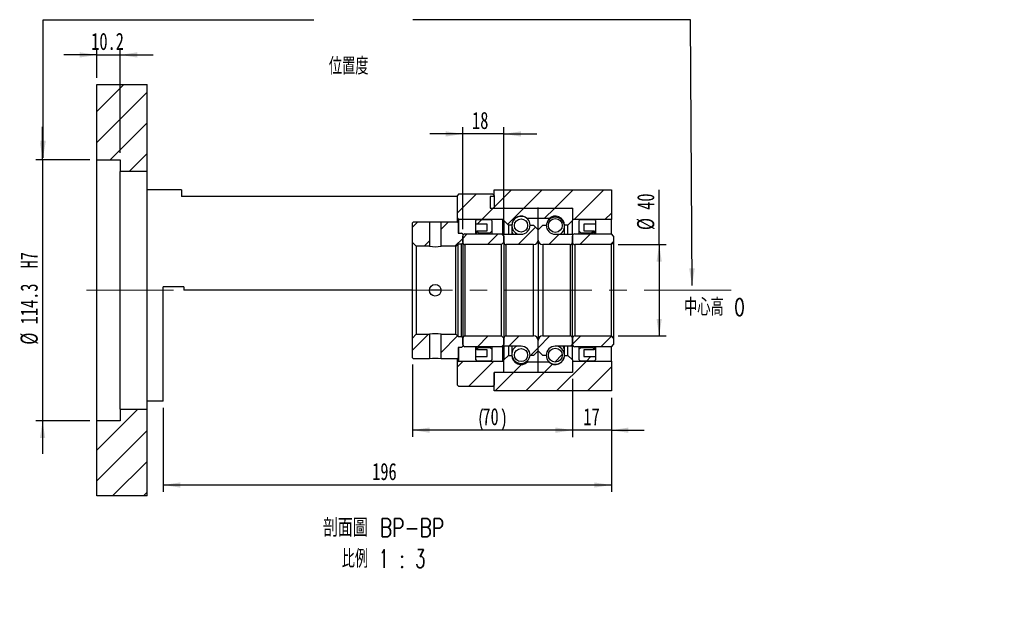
# Model space of a CAD drawing. Header units: millimetres. Extents: x 8 to 324, y 9 to 205.
# Tile 3 of 4: x 181 to 324, y 9 to 93. Entities that reach past the tile are written whole.
import ezdxf

# ---------------------------------------------------------------- set-up
doc = ezdxf.new("R2010")
doc.units = ezdxf.units.MM
doc.linetypes.add('CENTERX2', pattern=[20.32, 12.7, -2.54, 2.54, -2.54])
doc.layers.add('圖層0', color=7, linetype='Continuous')
doc.styles.add('SLDTEXTSTYLE0', font='TXT', dxfattribs={"width": 0.7})
doc.styles.add('SLDTEXTSTYLE1', font='TXT', dxfattribs={"width": 0.7, "bigfont": 'bigfont'})
doc.styles.add('SLDTEXTSTYLE5', font='TXT', dxfattribs={"width": 0.75, "bigfont": 'bigfont'})
doc.styles.add('SLDTEXTSTYLE6', font='TXT', dxfattribs={"width": 0.65625, "bigfont": 'bigfont'})
doc.dimstyles.new('SLDDIMSTYLE0', dxfattribs={"dimtxt": 0.18, "dimasz": 2.5, "dimexe": 0, "dimexo": 0.0625, "dimgap": 0, "dimtad": 0, "dimtih": 1, "dimtoh": 1, "dimdec": 0, "dimrnd": 1e-09, "dimzin": 0, "dimdsep": 46, "dimtxsty": 'Standard', "dimsah": 1, "dimcen": 0.09, "dimadec": 0, "dimazin": 0, "dimtfac": 2.5, "dimtdec": 0, "dimtofl": 0, "dimtmove": 0, "dimatfit": 3, "dimfxl": 1, "dimfrac": 2, "dimtolj": 1, "dimtzin": 0, "dimarcsym": 0})
doc.dimstyles.new('SLDDIMSTYLE3', dxfattribs={"dimtxt": 2.5, "dimasz": 2.5, "dimexe": 0, "dimexo": 0.0625, "dimtad": 1, "dimlfac": 3, "dimrnd": 1e-09, "dimzin": 12, "dimdsep": 46, "dimtxsty": 'SLDTEXTSTYLE0', "dimsah": 1, "dimcen": 0.09, "dimadec": 0, "dimazin": 3, "dimtfac": 1, "dimtofl": 0, "dimtmove": 0, "dimatfit": 3, "dimfxl": 1, "dimfrac": 2, "dimtolj": 1, "dimtzin": 12, "dimarcsym": 0})
doc.dimstyles.new('SLDDIMSTYLE4', dxfattribs={"dimtxt": 2.5, "dimasz": 2.5, "dimexe": 0, "dimexo": 0.0625, "dimtad": 1, "dimlfac": 3, "dimrnd": 1e-09, "dimzin": 12, "dimdsep": 46, "dimtxsty": 'SLDTEXTSTYLE0', "dimsah": 1, "dimcen": 0.09, "dimadec": 0, "dimazin": 3, "dimtfac": 1, "dimtmove": 0, "dimatfit": 0, "dimfxl": 1, "dimfrac": 2, "dimtolj": 1, "dimtzin": 12, "dimarcsym": 0})
doc.dimstyles.new('SLDDIMSTYLE5', dxfattribs={"dimtxt": 2.5, "dimasz": 2.5, "dimexe": 0, "dimexo": 0.0625, "dimtad": 1, "dimdec": 1, "dimlfac": 3, "dimrnd": 1e-09, "dimzin": 12, "dimdsep": 46, "dimtxsty": 'SLDTEXTSTYLE0', "dimsah": 1, "dimcen": 0.09, "dimadec": 0, "dimazin": 3, "dimtfac": 1, "dimtdec": 1, "dimtmove": 0, "dimatfit": 0, "dimfxl": 1, "dimfrac": 2, "dimtolj": 1, "dimtzin": 12, "dimarcsym": 0})

# ---------------------------------------------------------------- blocks, each defined once
blk = doc.blocks.new('_D_10')
at = {"layer": '圖層0', "color": 7}
for p, q in [((184, 72.63), (184, 77.44)), ((190.9, 72.63), (183, 72.63)), ((184, 72.63), (184, 34.53)), ((190.9, 34.53), (183, 34.53)), ((184, 34.53), (184, 29.72))]:
    blk.add_line(p, q, dxfattribs=at)
for points in [[(184, 72.63), (184.38, 75.13), (183.62, 75.13)], [(184, 34.53), (183.62, 32.03), (184.38, 32.03)]]:
    blk.add_solid(points, dxfattribs=at)
at = {"layer": '圖層0', "color": 7, "char_height": 2.5, "attachment_point": 1, "rotation": 90, "style": 'SLDTEXTSTYLE0'}
for s, insert in [('H7', (180.78, 56.77)), ('114.3', (180.78, 48.61)), ('%%c', (180.78, 45.64))]:
    blk.add_mtext(s, dxfattribs=dict(at, insert=insert))
blk = doc.blocks.new('_D_11')
at = {"layer": '圖層0', "color": 7}
for p, q in [((191.9, 87.91), (187.09, 87.91)), ((191.9, 84.58), (191.9, 88.91)), ((191.9, 87.91), (195.3, 87.91)), ((195.3, 73.63), (195.3, 88.91)), ((195.3, 87.91), (200.11, 87.91))]:
    blk.add_line(p, q, dxfattribs=at)
for points in [[(191.9, 87.91), (189.4, 88.3), (189.4, 87.53)], [(195.3, 87.91), (197.8, 87.53), (197.8, 88.3)]]:
    blk.add_solid(points, dxfattribs=at)
at = {"layer": '圖層0', "color": 7, "insert": (191.09, 91.14), "char_height": 2.5, "attachment_point": 1, "style": 'SLDTEXTSTYLE0'}
blk.add_mtext('10.2', dxfattribs=at)
blk = doc.blocks.new('_D_12')
at = {"layer": '圖層0', "color": 7}
for p, q in [((261.24, 40.58), (261.24, 32.16)), ((266.9, 37.91), (266.9, 32.16)), ((261.24, 33.16), (256.43, 33.16)), ((266.9, 33.16), (261.24, 33.16)), ((266.9, 33.16), (271.71, 33.16))]:
    blk.add_line(p, q, dxfattribs=at)
for points in [[(261.24, 33.16), (258.74, 33.55), (258.74, 32.78)], [(266.9, 33.16), (269.4, 32.78), (269.4, 33.55)]]:
    blk.add_solid(points, dxfattribs=at)
at = {"layer": '圖層0', "color": 7, "insert": (262.83, 36.39), "char_height": 2.5, "attachment_point": 1, "style": 'SLDTEXTSTYLE0'}
blk.add_mtext('17', dxfattribs=at)
blk = doc.blocks.new('_D_13')
at = {"layer": '圖層0', "color": 7}
for p, q in [((266.9, 37.91), (266.9, 24.17)), ((201.57, 36.41), (201.57, 24.17)), ((266.9, 25.17), (201.57, 25.17))]:
    blk.add_line(p, q, dxfattribs=at)
for points in [[(201.57, 25.17), (204.07, 24.79), (204.07, 25.55)], [(266.9, 25.17), (264.4, 25.55), (264.4, 24.79)]]:
    blk.add_solid(points, dxfattribs=at)
at = {"layer": '圖層0', "color": 7, "insert": (232.04, 28.39), "char_height": 2.5, "attachment_point": 1, "style": 'SLDTEXTSTYLE0'}
blk.add_mtext('196', dxfattribs=at)
blk = doc.blocks.new('_D_14')
at = {"layer": '圖層0', "color": 7}
for p, q in [((273.87, 60.25), (273.87, 68.25)), ((267.9, 60.25), (274.87, 60.25)), ((273.87, 60.25), (273.87, 46.91)), ((267.9, 46.91), (274.87, 46.91))]:
    blk.add_line(p, q, dxfattribs=at)
for points in [[(273.87, 60.25), (273.49, 57.75), (274.26, 57.75)], [(273.87, 46.91), (274.26, 49.41), (273.49, 49.41)]]:
    blk.add_solid(points, dxfattribs=at)
at = {"layer": '圖層0', "color": 7, "char_height": 2.5, "attachment_point": 1, "rotation": 90, "style": 'SLDTEXTSTYLE0'}
for s, insert in [('40', (270.65, 65.32)), ('%%c', (270.65, 62.36))]:
    blk.add_mtext(s, dxfattribs=dict(at, insert=insert))
blk = doc.blocks.new('_D_15')
at = {"layer": '圖層0', "color": 7}
for p, q in [((245.24, 76.39), (240.43, 76.39)), ((245.24, 62.48), (245.24, 77.39)), ((251.24, 76.39), (245.24, 76.39)), ((251.24, 62.48), (251.24, 77.39)), ((251.24, 76.39), (256.04, 76.39))]:
    blk.add_line(p, q, dxfattribs=at)
for points in [[(245.24, 76.39), (242.74, 76.77), (242.74, 76)], [(251.24, 76.39), (253.74, 76), (253.74, 76.77)]]:
    blk.add_solid(points, dxfattribs=at)
at = {"layer": '圖層0', "color": 7, "insert": (246.6, 79.61), "char_height": 2.5, "attachment_point": 1, "style": 'SLDTEXTSTYLE0'}
blk.add_mtext('18', dxfattribs=at)
blk = doc.blocks.new('_D_16')
at = {"layer": '圖層0', "color": 7}
for p, q in [((237.9, 42.75), (237.9, 32.18)), ((261.24, 40.68), (261.24, 32.18)), ((261.24, 33.18), (237.9, 33.18))]:
    blk.add_line(p, q, dxfattribs=at)
for centre, start, end in [((251.23, 34.74), 153.4349, 206.5651), ((247.91, 34.74), 333.4349, 26.5651)]:
    blk.add_arc(centre, 3.49, start, end, dxfattribs=at)
for points in [[(237.9, 33.18), (240.4, 32.79), (240.4, 33.56)], [(261.24, 33.18), (258.74, 33.56), (258.74, 32.79)]]:
    blk.add_solid(points, dxfattribs=at)
at = {"layer": '圖層0', "color": 7, "insert": (248.1, 36.4), "char_height": 2.5, "attachment_point": 1, "style": 'SLDTEXTSTYLE0'}
blk.add_mtext('70', dxfattribs=at)
blk = doc.blocks.new('SW_NOTE_4')
at = {"layer": '圖層0', "color": 0, "char_height": 2.6458, "attachment_point": 2}
for s, insert, style in [('\\M+19655\\M+196CA\\M+19AA4 BP-BP', (10.34, 3.41), 'SLDTEXTSTYLE5'), ('\\M+194E4\\M+197E1 1 : 3', (10.36, -1.12), 'SLDTEXTSTYLE6')]:
    blk.add_mtext(s, dxfattribs=dict(at, insert=insert, style=style))

msp = doc.modelspace()

# ---------------------------------------------------------------- hatches: boundary and pattern name
at = {"linetype": 'Continuous', "lineweight": 18}
h = msp.add_hatch(dxfattribs=at)
h.set_pattern_fill('ANSI31', style=0)
edge = h.paths.add_edge_path(flags=0)
edge.add_arc((251.3355, 65.4794), 0.1, 90, 180)
edge.add_line((251.2355, 65.4794), (251.2355, 63.7461))
edge.add_line((251.2355, 63.7461), (251.9021, 63.0794))
edge.add_line((251.9021, 63.0794), (252.4021, 63.0794))
edge.add_arc((253.7355, 63.0794), 1.3333, 45.438688, 180, ccw=False)
edge.add_line((254.671, 64.0294), (256.2355, 64.0294))
edge.add_line((256.2355, 64.0294), (256.2355, 65.4794))
edge.add_arc((256.1355, 65.4794), 0.1, 0, 90)
edge.add_line((256.1355, 65.5794), (251.3355, 65.5794))
h = msp.add_hatch(dxfattribs=at)
h.set_pattern_fill('ANSI31', style=0)
edge = h.paths.add_edge_path(flags=0)
edge.add_arc((261.1355, 65.4794), 0.1, 0, 90)
edge.add_line((261.1355, 65.5794), (256.3355, 65.5794))
edge.add_arc((256.3355, 65.4794), 0.1, 90, 180)
edge.add_line((256.2355, 65.4794), (256.2355, 64.0294))
edge.add_line((256.2355, 64.0294), (257.7999, 64.0294))
edge.add_arc((258.7355, 63.0794), 1.3333, 0, 134.561312, ccw=False)
edge.add_line((260.0688, 63.0794), (260.5688, 63.0794))
edge.add_line((260.5688, 63.0794), (261.2355, 63.7461))
edge.add_line((261.2355, 63.7461), (261.2355, 65.4794))
h = msp.add_hatch(dxfattribs=at)
h.set_pattern_fill('ANSI31', style=0)
h.paths.add_polyline_path([(240.3855, 63.5794), (238.0688, 63.5794), (237.9021, 63.4128), (237.9021, 60.5628), (238.4688, 59.9961), (240.3855, 59.9961)], flags=0)
h = msp.add_hatch(dxfattribs=at)
h.set_pattern_fill('ANSI31', style=0)
h.paths.add_polyline_path([(245.0688, 61.9128), (244.5688, 61.9128), (244.5688, 63.4128), (244.4021, 63.5794), (242.0855, 63.5794), (242.0855, 59.9961), (244.2355, 59.9961), (244.5688, 60.3294), (245.0688, 60.3294), (245.2355, 60.4961), (245.2355, 61.7461)], flags=0)
h = msp.add_hatch(dxfattribs=at)
h.set_pattern_fill('ANSI31', style=0)
h.paths.add_polyline_path([(248.8021, 62.2461), (247.3021, 62.2461), (247.3021, 62.1794), (247.5688, 61.9128), (249.2021, 61.9128), (249.4688, 62.1794), (249.4688, 63.7461), (249.3021, 63.9128), (247.3021, 63.9128), (247.1355, 63.7461), (247.1355, 63.2461), (248.8021, 63.2461)], flags=0)
h = msp.add_hatch(dxfattribs=at)
h.set_pattern_fill('ANSI31', style=0)
edge = h.paths.add_edge_path(flags=0)
edge.add_arc((253.7355, 63.0341), 0.9585, 0, 360)
h = msp.add_hatch(dxfattribs=at)
h.set_pattern_fill('ANSI31', style=0)
edge = h.paths.add_edge_path(flags=0)
edge.add_arc((258.7355, 63.0395), 1.0098, 0, 360)
h = msp.add_hatch(dxfattribs=at)
h.set_pattern_fill('ANSI31', style=0)
h.paths.add_polyline_path([(264.4021, 62.2461), (262.9021, 62.2461), (262.9021, 63.2461), (264.5688, 63.2461), (264.5688, 63.7461), (264.4021, 63.9128), (262.4021, 63.9128), (262.2355, 63.7461), (262.2355, 62.1794), (262.5021, 61.9128), (264.1355, 61.9128), (264.4021, 62.1794)], flags=0)
h = msp.add_hatch(dxfattribs=at)
h.set_pattern_fill('ANSI31', style=0)
edge = h.paths.add_edge_path(flags=0)
edge.add_line((245.5688, 60.2461), (250.9021, 60.2461))
edge.add_line((250.9021, 60.2461), (251.2355, 60.5794))
edge.add_line((251.2355, 60.5794), (251.2355, 61.4794))
edge.add_line((251.2355, 61.4794), (250.9021, 61.8128))
edge.add_line((250.9021, 61.8128), (245.5688, 61.8128))
edge.add_arc((245.5688, 61.4794), 0.3333, 90, 180)
edge.add_line((245.2355, 61.4794), (245.2355, 60.5794))
edge.add_arc((245.5688, 60.5794), 0.3333, 180, 270)
h = msp.add_hatch(dxfattribs=at)
h.set_pattern_fill('ANSI31', style=0)
edge = h.paths.add_edge_path(flags=0)
edge.add_line((256.2355, 62.4128), (255.5688, 63.0794))
edge.add_line((255.5688, 63.0794), (255.0688, 63.0794))
edge.add_arc((253.7355, 63.0794), 1.3333, 270, 360, ccw=False)
edge.add_line((253.7355, 61.7461), (251.2355, 61.7461))
edge.add_line((251.2355, 61.7461), (251.2355, 60.5794))
edge.add_arc((251.5688, 60.5794), 0.3333, 180, 270)
edge.add_line((251.5688, 60.2461), (255.5688, 60.2461))
edge.add_arc((255.5688, 60.9128), 0.6667, 270, 360)
edge.add_line((256.2355, 60.9128), (256.2355, 62.4128))
h = msp.add_hatch(dxfattribs=at)
h.set_pattern_fill('ANSI31', style=0)
edge = h.paths.add_edge_path(flags=0)
edge.add_line((256.9021, 63.0794), (256.2355, 62.4128))
edge.add_line((256.2355, 62.4128), (256.2355, 60.9128))
edge.add_arc((256.9021, 60.9128), 0.6667, 180, 270)
edge.add_line((256.9021, 60.2461), (260.9021, 60.2461))
edge.add_arc((260.9021, 60.5794), 0.3333, 270, 360)
edge.add_line((261.2355, 60.5794), (261.2355, 61.7461))
edge.add_line((261.2355, 61.7461), (258.7355, 61.7461))
edge.add_arc((258.7355, 63.0794), 1.3333, 180, 270, ccw=False)
edge.add_line((257.4021, 63.0794), (256.9021, 63.0794))
h = msp.add_hatch(dxfattribs=at)
h.set_pattern_fill('ANSI31', style=0)
edge = h.paths.add_edge_path(flags=0)
edge.add_line((261.5688, 60.2461), (266.9021, 60.2461))
edge.add_line((266.9021, 60.2461), (267.2355, 60.5794))
edge.add_line((267.2355, 60.5794), (267.2355, 61.4794))
edge.add_line((267.2355, 61.4794), (266.9021, 61.8128))
edge.add_line((266.9021, 61.8128), (261.5688, 61.8128))
edge.add_arc((261.5688, 61.4794), 0.3333, 90, 180)
edge.add_line((261.2355, 61.4794), (261.2355, 60.5794))
edge.add_arc((261.5688, 60.5794), 0.3333, 180, 270)
h = msp.add_hatch(dxfattribs=at)
h.set_pattern_fill('ANSI31', style=0)
h.paths.add_polyline_path([(238.0688, 43.5794), (240.3855, 43.5794), (240.3855, 47.1628), (238.4688, 47.1628), (237.9021, 46.5961), (237.9021, 43.7461)], flags=0)
h = msp.add_hatch(dxfattribs=at)
h.set_pattern_fill('ANSI31', style=0)
h.paths.add_polyline_path([(244.5688, 43.7461), (244.5688, 45.2461), (245.0688, 45.2461), (245.2355, 45.4128), (245.2355, 46.6628), (245.0688, 46.8294), (244.5688, 46.8294), (244.2355, 47.1628), (242.0855, 47.1628), (242.0855, 43.5794), (244.4021, 43.5794)], flags=0)
h = msp.add_hatch(dxfattribs=at)
h.set_pattern_fill('ANSI31', style=0)
edge = h.paths.add_edge_path(flags=0)
edge.add_line((251.2355, 45.6794), (251.2355, 46.5794))
edge.add_line((251.2355, 46.5794), (250.9021, 46.9128))
edge.add_line((250.9021, 46.9128), (245.5688, 46.9128))
edge.add_arc((245.5688, 46.5794), 0.3333, 90, 180)
edge.add_line((245.2355, 46.5794), (245.2355, 45.6794))
edge.add_arc((245.5688, 45.6794), 0.3333, 180, 270)
edge.add_line((245.5688, 45.3461), (250.9021, 45.3461))
edge.add_line((250.9021, 45.3461), (251.2355, 45.6794))
h = msp.add_hatch(dxfattribs=at)
h.set_pattern_fill('ANSI31', style=0)
edge = h.paths.add_edge_path(flags=0)
edge.add_line((255.5688, 44.0794), (256.2355, 44.7461))
edge.add_line((256.2355, 44.7461), (256.2355, 46.2461))
edge.add_arc((255.5688, 46.2461), 0.6667, 0, 90)
edge.add_line((255.5688, 46.9128), (251.5688, 46.9128))
edge.add_arc((251.5688, 46.5794), 0.3333, 90, 180)
edge.add_line((251.2355, 46.5794), (251.2355, 45.4128))
edge.add_line((251.2355, 45.4128), (253.7355, 45.4128))
edge.add_arc((253.7355, 44.0794), 1.3333, 0, 90, ccw=False)
edge.add_line((255.0688, 44.0794), (255.5688, 44.0794))
h = msp.add_hatch(dxfattribs=at)
h.set_pattern_fill('ANSI31', style=0)
edge = h.paths.add_edge_path(flags=0)
edge.add_line((256.2355, 44.7461), (256.9021, 44.0794))
edge.add_line((256.9021, 44.0794), (257.4021, 44.0794))
edge.add_arc((258.7355, 44.0794), 1.3333, 90, 180, ccw=False)
edge.add_line((258.7355, 45.4128), (261.2355, 45.4128))
edge.add_line((261.2355, 45.4128), (261.2355, 46.5794))
edge.add_arc((260.9021, 46.5794), 0.3333, 0, 90)
edge.add_line((260.9021, 46.9128), (256.9021, 46.9128))
edge.add_arc((256.9021, 46.2461), 0.6667, 90, 180)
edge.add_line((256.2355, 46.2461), (256.2355, 44.7461))
h = msp.add_hatch(dxfattribs=at)
h.set_pattern_fill('ANSI31', style=0)
edge = h.paths.add_edge_path(flags=0)
edge.add_line((267.2355, 45.6794), (267.2355, 46.5794))
edge.add_line((267.2355, 46.5794), (266.9021, 46.9128))
edge.add_line((266.9021, 46.9128), (261.5688, 46.9128))
edge.add_arc((261.5688, 46.5794), 0.3333, 90, 180)
edge.add_line((261.2355, 46.5794), (261.2355, 45.6794))
edge.add_arc((261.5688, 45.6794), 0.3333, 180, 270)
edge.add_line((261.5688, 45.3461), (266.9021, 45.3461))
edge.add_line((266.9021, 45.3461), (267.2355, 45.6794))
h = msp.add_hatch(dxfattribs=at)
h.set_pattern_fill('ANSI31', style=0)
h.paths.add_polyline_path([(247.3021, 44.9128), (248.8021, 44.9128), (248.8021, 43.9128), (247.1355, 43.9128), (247.1355, 43.4128), (247.3021, 43.2461), (249.3021, 43.2461), (249.4688, 43.4128), (249.4688, 44.9794), (249.2021, 45.2461), (247.5688, 45.2461), (247.3021, 44.9794)], flags=0)
h = msp.add_hatch(dxfattribs=at)
h.set_pattern_fill('ANSI31', style=0)
edge = h.paths.add_edge_path(flags=0)
edge.add_arc((253.7355, 44.1248), 0.9585, 0, 360)
h = msp.add_hatch(dxfattribs=at)
h.set_pattern_fill('ANSI31', style=0)
edge = h.paths.add_edge_path(flags=0)
edge.add_arc((258.7355, 44.1194), 1.0098, 0, 360)
h = msp.add_hatch(dxfattribs=at)
h.set_pattern_fill('ANSI31', style=0)
h.paths.add_polyline_path([(262.9021, 44.9128), (264.4021, 44.9128), (264.4021, 44.9794), (264.1355, 45.2461), (262.5021, 45.2461), (262.2355, 44.9794), (262.2355, 43.4128), (262.4021, 43.2461), (264.4021, 43.2461), (264.5688, 43.4128), (264.5688, 43.9128), (262.9021, 43.9128)], flags=0)
h = msp.add_hatch(dxfattribs=at)
h.set_pattern_fill('ANSI31', style=0)
edge = h.paths.add_edge_path(flags=0)
edge.add_arc((251.3355, 41.6794), 0.1, 180, 270)
edge.add_line((251.3355, 41.5794), (256.1355, 41.5794))
edge.add_arc((256.1355, 41.6794), 0.1, 270, 360)
edge.add_line((256.2355, 41.6794), (256.2355, 43.1294))
edge.add_line((256.2355, 43.1294), (254.671, 43.1294))
edge.add_arc((253.7355, 44.0794), 1.3333, 180, 314.561312, ccw=False)
edge.add_line((252.4021, 44.0794), (251.9021, 44.0794))
edge.add_line((251.9021, 44.0794), (251.2355, 43.4128))
edge.add_line((251.2355, 43.4128), (251.2355, 41.6794))
h = msp.add_hatch(dxfattribs=at)
h.set_pattern_fill('ANSI31', style=0)
edge = h.paths.add_edge_path(flags=0)
edge.add_arc((261.1355, 41.6794), 0.1, 270, 360)
edge.add_line((261.2355, 41.6794), (261.2355, 43.4128))
edge.add_line((261.2355, 43.4128), (260.5688, 44.0794))
edge.add_line((260.5688, 44.0794), (260.0688, 44.0794))
edge.add_arc((258.7355, 44.0794), 1.3333, 225.438688, 360, ccw=False)
edge.add_line((257.7999, 43.1294), (256.2355, 43.1294))
edge.add_line((256.2355, 43.1294), (256.2355, 41.6794))
edge.add_arc((256.3355, 41.6794), 0.1, 180, 270)
edge.add_line((256.3355, 41.5794), (261.1355, 41.5794))
at = {"layer": '圖層0', "linetype": 'Continuous', "lineweight": 18}
h = msp.add_hatch(dxfattribs=at)
h.set_pattern_fill('ANSI31', color=256, style=0)
h.paths.add_polyline_path([(199.2355, 83.5794), (191.9021, 83.5794), (191.9021, 72.6294), (195.3021, 72.6294), (195.3021, 70.9128), (199.2355, 70.9128)], flags=0)
h = msp.add_hatch(dxfattribs=at)
h.set_pattern_fill('ANSI31', color=256, style=0)
edge = h.paths.add_edge_path(flags=0)
edge.add_line((249.6355, 67.5794), (244.6355, 67.5794))
edge.add_line((244.6355, 67.5794), (244.4688, 67.4128))
edge.add_line((244.4688, 67.4128), (244.4688, 64.0794))
edge.add_line((244.4688, 64.0794), (244.6355, 63.9128))
edge.add_line((244.6355, 63.9128), (251.0855, 63.9128))
edge.add_line((251.0855, 63.9128), (251.1855, 64.0128))
edge.add_line((251.1855, 64.0128), (251.1855, 65.4794))
edge.add_line((251.1855, 65.4794), (251.0855, 65.5794))
edge.add_line((251.0855, 65.5794), (249.9355, 65.5794))
edge.add_arc((249.9355, 65.7128), 0.1333, 180, 270, ccw=False)
edge.add_line((249.8021, 65.7128), (249.8021, 67.4128))
edge.add_line((249.8021, 67.4128), (249.6355, 67.5794))
h = msp.add_hatch(dxfattribs=at)
h.set_pattern_fill('ANSI31', color=256, style=0)
h.paths.add_polyline_path([(249.2355, 67.2461), (249.2355, 65.5794), (261.2355, 65.5794), (261.2355, 63.9128), (266.9021, 63.9128), (266.9021, 68.2461), (249.8021, 68.2461), (249.8021, 67.2461)], flags=0)
h = msp.add_hatch(dxfattribs=at)
h.set_pattern_fill('ANSI31', color=256, style=0)
edge = h.paths.add_edge_path(flags=0)
edge.add_line((244.4688, 43.0794), (244.4688, 39.7461))
edge.add_line((244.4688, 39.7461), (244.6355, 39.5794))
edge.add_line((244.6355, 39.5794), (249.6355, 39.5794))
edge.add_line((249.6355, 39.5794), (249.8021, 39.7461))
edge.add_line((249.8021, 39.7461), (249.8021, 41.4461))
edge.add_arc((249.9355, 41.4461), 0.1333, 90, 180, ccw=False)
edge.add_line((249.9355, 41.5794), (251.0855, 41.5794))
edge.add_line((251.0855, 41.5794), (251.1855, 41.6794))
edge.add_line((251.1855, 41.6794), (251.1855, 43.1461))
edge.add_line((251.1855, 43.1461), (251.0855, 43.2461))
edge.add_line((251.0855, 43.2461), (244.6355, 43.2461))
edge.add_line((244.6355, 43.2461), (244.4688, 43.0794))
h = msp.add_hatch(dxfattribs=at)
h.set_pattern_fill('ANSI31', color=256, style=0)
h.paths.add_polyline_path([(266.9021, 43.2461), (261.2355, 43.2461), (261.2355, 41.5794), (249.8021, 41.5794), (249.8021, 38.9128), (266.9021, 38.9128)], flags=0)
h = msp.add_hatch(dxfattribs=at)
h.set_pattern_fill('ANSI31', color=256, style=0)
h.paths.add_polyline_path([(191.9021, 23.5794), (199.2355, 23.5794), (199.2355, 36.2461), (195.3021, 36.2461), (195.3021, 34.5294), (191.9021, 34.5294)], flags=0)

# ---------------------------------------------------------------- linework, layer by layer
at = {"color": 7, "linetype": 'Continuous', "lineweight": 25}
for p, q in [((191.9021, 72.6294), (191.9021, 83.5794)), ((191.9021, 83.5794), (199.2355, 83.5794)), ((199.2355, 70.9128), (199.2355, 83.5794)), ((191.9021, 72.6294), (195.3021, 72.6294)), ((191.9021, 34.5294), (191.9021, 72.6294)), ((195.3021, 72.6294), (195.3021, 70.9128)), ((199.2355, 70.9128), (195.3021, 70.9128)), ((195.3021, 36.2461), (195.3021, 70.9128)), ((199.2355, 36.2461), (199.2355, 70.9128)), ((204.2355, 68.2461), (199.2355, 68.2461)), ((204.2355, 68.2461), (204.2355, 67.2461)), ((244.6355, 67.5794), (244.4688, 67.4128)), ((249.6355, 67.5794), (244.6355, 67.5794)), ((249.8021, 67.4128), (249.6355, 67.5794)), ((249.8021, 67.2461), (249.8021, 68.2461)), ((249.8021, 68.2461), (266.9021, 68.2461)), ((266.9021, 68.2461), (266.9021, 63.9128)), ((244.4688, 67.2461), (204.2355, 67.2461)), ((244.4688, 64.0794), (244.4688, 67.4128)), ((249.8021, 67.2461), (249.2355, 67.2461)), ((249.2355, 67.2461), (249.2355, 65.5794)), ((249.8021, 67.4128), (249.8021, 65.7128)), ((249.2355, 65.5794), (261.2355, 65.5794)), ((249.9355, 65.5794), (251.0855, 65.5794)), ((251.1855, 65.4794), (251.0855, 65.5794)), ((251.1855, 65.4794), (251.1855, 64.0128)), ((251.2355, 63.7461), (251.2355, 65.4794)), ((251.3355, 65.5794), (256.1355, 65.5794)), ((256.2355, 64.0294), (256.2355, 65.4794)), ((256.3355, 65.5794), (261.1355, 65.5794)), ((261.2355, 65.5794), (261.2355, 63.9128)), ((261.2355, 65.4794), (261.2355, 63.7461)), ((238.0688, 63.5794), (237.9021, 63.4128)), ((237.9021, 60.5628), (237.9021, 63.4128)), ((238.0688, 63.5794), (240.3855, 63.5794)), ((240.3855, 63.5794), (240.3855, 59.9961)), ((242.0855, 59.9961), (242.0855, 63.5794)), ((242.0855, 63.5794), (244.4021, 63.5794)), ((244.5688, 63.4128), (244.4021, 63.5794)), ((244.4688, 64.0794), (244.6355, 63.9128)), ((244.4688, 63.5128), (244.4688, 64.0794)), ((244.5688, 63.4128), (244.5688, 61.9128)), ((251.0855, 63.9128), (244.6355, 63.9128)), ((244.6355, 63.9128), (244.6355, 61.9128)), ((247.3021, 63.9128), (247.1355, 63.7461)), ((247.1355, 63.2461), (247.1355, 63.7461)), ((248.8021, 63.2461), (247.1355, 63.2461)), ((247.1355, 61.8128), (247.1355, 63.2461)), ((247.3021, 63.9128), (249.3021, 63.9128)), ((248.8021, 62.2461), (248.8021, 63.2461)), ((249.4688, 63.7461), (249.3021, 63.9128)), ((249.4688, 63.7461), (249.4688, 62.1794)), ((251.0855, 63.9128), (251.1855, 64.0128)), ((251.0855, 61.6294), (251.0855, 63.9128)), ((251.1855, 64.0128), (251.1855, 61.5294)), ((251.9021, 63.0794), (251.2355, 63.7461)), ((251.2355, 63.7461), (251.2355, 61.7461)), ((254.671, 64.0294), (254.671, 63.9841)), ((256.2355, 64.0294), (254.671, 64.0294)), ((257.7999, 64.0294), (256.2355, 64.0294)), ((256.2355, 62.4128), (256.2355, 64.0294)), ((257.7999, 63.8516), (257.7999, 64.0294)), ((261.2355, 63.7461), (260.5688, 63.0794)), ((266.9021, 63.9128), (261.2355, 63.9128)), ((261.2355, 61.7461), (261.2355, 63.7461)), ((262.4021, 63.9128), (262.2355, 63.7461)), ((262.2355, 62.1794), (262.2355, 63.7461)), ((262.4021, 63.9128), (264.4021, 63.9128)), ((264.5688, 63.2461), (262.9021, 63.2461)), ((262.9021, 63.2461), (262.9021, 62.2461)), ((264.5688, 63.7461), (264.4021, 63.9128)), ((264.5688, 63.7461), (264.5688, 63.2461)), ((264.5688, 63.2461), (264.5688, 61.8128)), ((266.9021, 61.8128), (266.9021, 63.9128)), ((244.5688, 61.9128), (245.0688, 61.9128)), ((245.2355, 61.7461), (245.0688, 61.9128)), ((245.2355, 61.7461), (245.2355, 60.4961)), ((245.5688, 61.8128), (250.9021, 61.8128)), ((247.3021, 62.2461), (248.8021, 62.2461)), ((247.3021, 62.1794), (247.3021, 62.2461)), ((247.3021, 62.1794), (247.5688, 61.9128)), ((247.3021, 61.8128), (247.3021, 62.1794)), ((247.5688, 61.9128), (247.5688, 61.8128)), ((249.2021, 61.9128), (247.5688, 61.9128)), ((249.2021, 61.9128), (249.4688, 62.1794)), ((249.2021, 61.8128), (249.2021, 61.9128)), ((249.4688, 62.1794), (249.4688, 61.8128)), ((251.2355, 61.4794), (250.9021, 61.8128)), ((251.2355, 61.7461), (253.7355, 61.7461)), ((251.2355, 60.5794), (251.2355, 61.7461)), ((251.9021, 63.0794), (251.9021, 61.7461)), ((252.4021, 63.0794), (251.9021, 63.0794)), ((252.4021, 63.0794), (252.4021, 61.7461)), ((255.0688, 63.0794), (255.5688, 63.0794)), ((255.5688, 63.0794), (256.2355, 62.4128)), ((256.2355, 62.4128), (256.9021, 63.0794)), ((256.2355, 60.9128), (256.2355, 62.4128)), ((256.9021, 63.0794), (257.4021, 63.0794)), ((258.7355, 61.7461), (261.2355, 61.7461)), ((260.0688, 61.7461), (260.0688, 63.0794)), ((260.5688, 63.0794), (260.0688, 63.0794)), ((260.5688, 61.7461), (260.5688, 63.0794)), ((261.2355, 61.7461), (261.2355, 60.5794)), ((261.5688, 61.8128), (266.9021, 61.8128)), ((262.2355, 62.1794), (262.5021, 61.9128)), ((262.2355, 61.8128), (262.2355, 62.1794)), ((262.5021, 61.9128), (262.5021, 61.8128)), ((264.1355, 61.9128), (262.5021, 61.9128)), ((262.9021, 62.2461), (264.4021, 62.2461)), ((264.1355, 61.9128), (264.4021, 62.1794)), ((264.1355, 61.8128), (264.1355, 61.9128)), ((264.4021, 62.2461), (264.4021, 62.1794)), ((264.4021, 62.1794), (264.4021, 61.8128)), ((267.2355, 61.4794), (266.9021, 61.8128)), ((237.9021, 60.5628), (238.4688, 59.9961)), ((237.9021, 46.5961), (237.9021, 60.5628)), ((244.2355, 59.9961), (244.5688, 60.3294)), ((245.0688, 60.3294), (244.5688, 60.3294)), ((244.5688, 46.8294), (244.5688, 60.3294)), ((245.0688, 60.3294), (245.2355, 60.4961)), ((245.0688, 46.8294), (245.0688, 60.3294)), ((245.2355, 60.5794), (245.2355, 61.4794)), ((245.2355, 60.4961), (245.2355, 46.6628)), ((250.9021, 60.2461), (251.2355, 60.5794)), ((251.2355, 61.4794), (251.2355, 60.5794)), ((251.2355, 60.5794), (251.2355, 46.5794)), ((256.2355, 60.9128), (256.2355, 46.2461)), ((261.2355, 60.5794), (261.2355, 61.4794)), ((261.2355, 46.5794), (261.2355, 60.5794)), ((266.9021, 60.2461), (267.2355, 60.5794)), ((267.2355, 61.4794), (267.2355, 60.5794)), ((267.2355, 60.5794), (267.2355, 46.5794)), ((238.4688, 59.9961), (238.4688, 47.1628)), ((240.3855, 59.9961), (238.4688, 59.9961)), ((244.2355, 59.9961), (242.0855, 59.9961)), ((244.2355, 47.1628), (244.2355, 59.9961)), ((245.5688, 60.2461), (245.5688, 46.9128)), ((250.9021, 60.2461), (245.5688, 60.2461)), ((250.9021, 46.9128), (250.9021, 60.2461)), ((251.5688, 46.9128), (251.5688, 60.2461)), ((255.5688, 60.2461), (251.5688, 60.2461)), ((255.5688, 46.9128), (255.5688, 60.2461)), ((256.9021, 60.2461), (256.9021, 46.9128)), ((260.9021, 60.2461), (256.9021, 60.2461)), ((260.9021, 60.2461), (260.9021, 46.9128)), ((261.5688, 60.2461), (261.5688, 46.9128)), ((266.9021, 60.2461), (261.5688, 60.2461)), ((266.9021, 46.9128), (266.9021, 60.2461)), ((204.5688, 54.0794), (201.5688, 54.0794)), ((201.5688, 37.4128), (201.5688, 54.0794)), ((204.5688, 54.0794), (204.5688, 53.5794)), ((237.9021, 53.5794), (204.5688, 53.5794)), ((242.0855, 53.5794), (240.3962, 53.5794)), ((238.4688, 47.1628), (237.9021, 46.5961)), ((237.9021, 43.7461), (237.9021, 46.5961)), ((238.4688, 47.1628), (240.3855, 47.1628)), ((240.3855, 47.1628), (240.3855, 43.5794)), ((242.0855, 47.1628), (244.2355, 47.1628)), ((242.0855, 43.5794), (242.0855, 47.1628)), ((244.5688, 46.8294), (244.2355, 47.1628)), ((244.5688, 46.8294), (245.0688, 46.8294)), ((245.2355, 46.6628), (245.0688, 46.8294)), ((245.2355, 46.6628), (245.2355, 45.4128)), ((245.2355, 45.6794), (245.2355, 46.5794)), ((245.5688, 46.9128), (250.9021, 46.9128)), ((251.2355, 46.5794), (250.9021, 46.9128)), ((251.2355, 46.5794), (251.2355, 45.6794)), ((251.2355, 45.4128), (251.2355, 46.5794)), ((251.5688, 46.9128), (255.5688, 46.9128)), ((256.2355, 44.7461), (256.2355, 46.2461)), ((256.9021, 46.9128), (260.9021, 46.9128)), ((261.2355, 45.6794), (261.2355, 46.5794)), ((261.2355, 46.5794), (261.2355, 45.4128)), ((261.5688, 46.9128), (266.9021, 46.9128)), ((267.2355, 46.5794), (266.9021, 46.9128)), ((267.2355, 46.5794), (267.2355, 45.6794)), ((245.0688, 45.2461), (244.5688, 45.2461)), ((244.5688, 45.2461), (244.5688, 43.7461)), ((244.6355, 45.2461), (244.6355, 43.2461)), ((245.0688, 45.2461), (245.2355, 45.4128)), ((250.9021, 45.3461), (245.5688, 45.3461)), ((247.1355, 43.9128), (247.1355, 45.3461)), ((247.3021, 44.9794), (247.3021, 45.3461)), ((247.5688, 45.2461), (247.3021, 44.9794)), ((247.3021, 44.9128), (247.3021, 44.9794)), ((248.8021, 44.9128), (247.3021, 44.9128)), ((247.5688, 45.3461), (247.5688, 45.2461)), ((247.5688, 45.2461), (249.2021, 45.2461)), ((248.8021, 43.9128), (248.8021, 44.9128)), ((249.2021, 45.2461), (249.2021, 45.3461)), ((249.4688, 44.9794), (249.2021, 45.2461)), ((249.4688, 45.3461), (249.4688, 44.9794)), ((249.4688, 44.9794), (249.4688, 43.4128)), ((250.9021, 45.3461), (251.2355, 45.6794)), ((251.0855, 43.2461), (251.0855, 45.5294)), ((251.1855, 45.6294), (251.1855, 43.1461)), ((253.7355, 45.4128), (251.2355, 45.4128)), ((251.2355, 45.4128), (251.2355, 43.4128)), ((251.9021, 45.4128), (251.9021, 44.0794)), ((252.4021, 45.4128), (252.4021, 44.0794)), ((256.2355, 44.7461), (255.5688, 44.0794)), ((256.9021, 44.0794), (256.2355, 44.7461)), ((256.2355, 43.1294), (256.2355, 44.7461)), ((261.2355, 45.4128), (258.7355, 45.4128)), ((260.0688, 44.0794), (260.0688, 45.4128)), ((260.5688, 44.0794), (260.5688, 45.4128)), ((261.2355, 43.4128), (261.2355, 45.4128)), ((266.9021, 45.3461), (261.5688, 45.3461)), ((262.2355, 44.9794), (262.2355, 45.3461)), ((262.5021, 45.2461), (262.2355, 44.9794)), ((262.2355, 43.4128), (262.2355, 44.9794)), ((262.5021, 45.3461), (262.5021, 45.2461)), ((262.5021, 45.2461), (264.1355, 45.2461)), ((264.4021, 44.9128), (262.9021, 44.9128)), ((262.9021, 44.9128), (262.9021, 43.9128)), ((264.1355, 45.2461), (264.1355, 45.3461)), ((264.4021, 44.9794), (264.1355, 45.2461)), ((264.4021, 45.3461), (264.4021, 44.9794)), ((264.4021, 44.9794), (264.4021, 44.9128)), ((264.5688, 45.3461), (264.5688, 43.9128)), ((266.9021, 45.3461), (267.2355, 45.6794)), ((266.9021, 43.2461), (266.9021, 45.3461)), ((237.9021, 43.7461), (238.0688, 43.5794)), ((240.3855, 43.5794), (238.0688, 43.5794)), ((244.4021, 43.5794), (242.0855, 43.5794)), ((244.4021, 43.5794), (244.5688, 43.7461)), ((244.4688, 43.0794), (244.4688, 43.6461)), ((244.6355, 43.2461), (244.4688, 43.0794)), ((244.4688, 39.7461), (244.4688, 43.0794)), ((244.6355, 43.2461), (251.0855, 43.2461)), ((247.1355, 43.9128), (248.8021, 43.9128)), ((247.1355, 43.4128), (247.1355, 43.9128)), ((247.1355, 43.4128), (247.3021, 43.2461)), ((249.3021, 43.2461), (247.3021, 43.2461)), ((249.3021, 43.2461), (249.4688, 43.4128)), ((251.1855, 43.1461), (251.0855, 43.2461)), ((251.1855, 43.1461), (251.1855, 41.6794)), ((251.2355, 43.4128), (251.9021, 44.0794)), ((251.2355, 41.6794), (251.2355, 43.4128)), ((251.9021, 44.0794), (252.4021, 44.0794)), ((254.671, 43.2966), (254.671, 43.1294)), ((254.671, 43.1294), (256.2355, 43.1294)), ((255.5688, 44.0794), (255.0688, 44.0794)), ((256.2355, 43.1294), (257.7999, 43.1294)), ((256.2355, 41.6794), (256.2355, 43.1294)), ((257.4021, 44.0794), (256.9021, 44.0794)), ((257.7999, 43.1294), (257.7999, 43.1694)), ((260.0688, 44.0794), (260.5688, 44.0794)), ((260.5688, 44.0794), (261.2355, 43.4128)), ((261.2355, 43.4128), (261.2355, 41.6794)), ((261.2355, 43.2461), (261.2355, 41.5794)), ((261.2355, 43.2461), (266.9021, 43.2461)), ((262.2355, 43.4128), (262.4021, 43.2461)), ((264.4021, 43.2461), (262.4021, 43.2461)), ((262.9021, 43.9128), (264.5688, 43.9128)), ((264.4021, 43.2461), (264.5688, 43.4128)), ((264.5688, 43.9128), (264.5688, 43.4128)), ((266.9021, 43.2461), (266.9021, 38.9128)), ((251.0855, 41.5794), (251.1855, 41.6794)), ((249.8021, 38.9128), (249.8021, 41.5794)), ((261.2355, 41.5794), (249.8021, 41.5794)), ((249.8021, 41.4461), (249.8021, 39.7461)), ((251.0855, 41.5794), (249.9355, 41.5794)), ((256.1355, 41.5794), (251.3355, 41.5794)), ((261.1355, 41.5794), (256.3355, 41.5794)), ((244.4688, 39.7461), (244.6355, 39.5794)), ((244.6355, 39.5794), (249.6355, 39.5794)), ((249.6355, 39.5794), (249.8021, 39.7461)), ((266.9021, 38.9128), (249.8021, 38.9128)), ((201.5688, 37.4128), (199.2355, 37.4128)), ((195.3021, 36.2461), (195.3021, 34.5294)), ((195.3021, 36.2461), (199.2355, 36.2461)), ((199.2355, 23.5794), (199.2355, 36.2461)), ((191.9021, 23.5794), (191.9021, 34.5294)), ((195.3021, 34.5294), (191.9021, 34.5294)), ((199.2355, 23.5794), (191.9021, 23.5794))]:
    msp.add_line(p, q, dxfattribs=at)
for centre, radius in [((253.7355, 63.0341), 0.9585), ((258.7355, 63.0395), 1.0098), ((241.2355, 53.5794), 0.85), ((253.7355, 44.1248), 0.9585), ((258.7355, 44.1194), 1.0098)]:
    msp.add_circle(centre, radius, dxfattribs=at)
for centre, radius, start, end in [((249.9355, 65.7128), 0.1333, 180, 270), ((251.3355, 65.4794), 0.1, 90, 180), ((256.1355, 65.4794), 0.1, 0, 90), ((256.3355, 65.4794), 0.1, 90, 180), ((261.1355, 65.4794), 0.1, 0, 90), ((241.2355, 73.5608), 10.0175, 265.132531, 274.867469), ((253.7355, 63.0794), 1.3333, 45.438688, 180), ((253.7355, 63.0341), 1.3333, 0.973153, 255.018795), ((258.7355, 62.9016), 1.3333, 90, 176.175397), ((258.7355, 63.0794), 1.3333, 0, 134.561312), ((258.7355, 62.9016), 1.3333, 299.934719, 90), ((245.5688, 61.4794), 0.3333, 90, 180), ((253.7355, 62.39), 1.3333, 165.884983, 208.877387), ((253.7355, 63.0794), 1.3333, 270, 0), ((258.7355, 63.0794), 1.3333, 180, 270), ((258.7355, 62.0085), 1.3333, 348.652338, 19.567452), ((261.5688, 61.4794), 0.3333, 90, 180), ((245.5688, 60.5794), 0.3333, 180, 270), ((251.5688, 60.5794), 0.3333, 180, 270), ((255.5688, 60.9128), 0.6667, 270, 0), ((256.9021, 60.9128), 0.6667, 180, 270), ((260.9021, 60.5794), 0.3333, 270, 0), ((261.5688, 60.5794), 0.3333, 180, 270), ((241.2355, 66.3833), 6.4435, 262.419682, 277.580318), ((241.2355, 40.7757), 6.4434, 82.41959, 97.58041), ((245.5688, 46.5794), 0.3333, 90, 180), ((251.5688, 46.5794), 0.3333, 90, 180), ((255.5688, 46.2461), 0.6667, 0, 90), ((256.9021, 46.2461), 0.6667, 90, 180), ((260.9021, 46.5794), 0.3333, 0, 90), ((261.5688, 46.5794), 0.3333, 90, 180), ((245.5688, 45.6794), 0.3333, 180, 270), ((253.7355, 44.2466), 1.3333, 119.000791, 270), ((253.7355, 45.1246), 1.3333, 167.517093, 199.222188), ((253.7355, 44.0794), 1.3333, 0, 90), ((258.7355, 44.0794), 1.3333, 90, 180), ((258.7355, 44.1194), 1.3333, 180.858222, 75.932452), ((258.7355, 44.7479), 1.3333, 346.367695, 29.90938), ((261.5688, 45.6794), 0.3333, 180, 270), ((241.2355, 33.5982), 10.0174, 85.132469, 94.867531), ((253.7355, 44.0794), 1.3333, 180, 314.561312), ((253.7355, 44.2466), 1.3333, 270, 356.40557), ((258.7355, 44.0794), 1.3333, 225.438688, 0), ((251.3355, 41.6794), 0.1, 180, 270), ((256.1355, 41.6794), 0.1, 270, 0), ((256.3355, 41.6794), 0.1, 180, 270), ((261.1355, 41.6794), 0.1, 270, 0), ((249.9355, 41.4461), 0.1333, 90, 180)]:
    msp.add_arc(centre, radius, start, end, dxfattribs=at)
at = {"layer": '圖層0', "color": 7, "linetype": 'CENTERX2', "lineweight": 18}
msp.add_line((284.378, 53.5794), (189.9021, 53.5794), dxfattribs=at)

# ---------------------------------------------------------------- block references
at = {"layer": '圖層0'}
msp.add_blockref('SW_NOTE_4', (223.3487, 16.8612), dxfattribs=at)

# ---------------------------------------------------------------- texts
at = {"layer": '圖層0', "color": 7, "char_height": 2.5, "attachment_point": 1, "style": 'SLDTEXTSTYLE1'}
for s, insert in [('\\M+188CA\\M+19275\\M+19378', (225.7307, 87.5435)), ('\\M+19286\\M+19053\\M+18D82 0', (277.5057, 52.3685))]:
    msp.add_mtext(s, dxfattribs=dict(at, insert=insert))

# ---------------------------------------------------------------- dimensions: what is measured, and where the dimension line sits
at = {"layer": '圖層0', "color": 7}
for base, p1, p2, dimstyle, picture, middle in [((195.3021, 87.9128), (191.9021, 83.5794), (195.3021, 72.6294), 'SLDDIMSTYLE5', '_D_11', (193.657, 87.9128)), ((245.2355, 76.3857), (251.2355, 61.4794), (245.2355, 61.4794), 'SLDDIMSTYLE4', '_D_15', (248.0624, 76.3857)), ((261.2355, 33.1625), (266.9021, 38.9128), (261.2355, 41.5794), 'SLDDIMSTYLE4', '_D_12', (264.294, 33.1625)), ((201.5688, 25.1698), (266.9021, 38.9128), (201.5688, 37.4128), 'SLDDIMSTYLE3', '_D_13', (234.2355, 25.1698))]:
    dim = msp.add_linear_dim(base=base, p1=p1, p2=p2, dimstyle=dimstyle, dxfattribs=at)
    dim.commit()
    dim.dimension.update_dxf_attribs({"geometry": picture, "text_midpoint": middle, "dimtype": 160})
for base, p1, p2, text, dimstyle, picture, middle in [((184.0002, 34.5294), (191.9021, 72.6294), (191.9021, 34.5294), '%%c<>  H7', 'SLDDIMSTYLE5', '_D_10', (184.0002, 53.0266)), ((273.8707, 46.9128), (266.9021, 60.2461), (266.9021, 46.9128), '%%c<>', 'SLDDIMSTYLE3', '_D_14', (273.8707, 65.306))]:
    dim = msp.add_linear_dim(base=base, p1=p1, p2=p2, angle=90, text=text, dimstyle=dimstyle, dxfattribs=at)
    dim.commit()
    dim.dimension.update_dxf_attribs({"geometry": picture, "text_midpoint": middle, "dimtype": 160})
dim = msp.add_linear_dim(base=(237.9021, 33.1763), p1=(261.2355, 41.6794), p2=(237.9021, 43.7461), text='(<>)', dimstyle='SLDDIMSTYLE3', dxfattribs=at)
dim.commit()
dim.dimension.update_dxf_attribs({"geometry": '_D_16', "text_midpoint": (249.5688, 33.1763), "dimtype": 160})

# ---------------------------------------------------------------- leaders
for points in [[(184.0676, 72.9212), (184.0676, 93.0468), (223.5205, 93.0468)], [(278.6696, 54.2841), (278.4362, 93.0539), (237.9813, 93.0539)]]:
    msp.add_leader(points, dimstyle='SLDDIMSTYLE0', dxfattribs=at)

doc.saveas('drawing.dxf')
